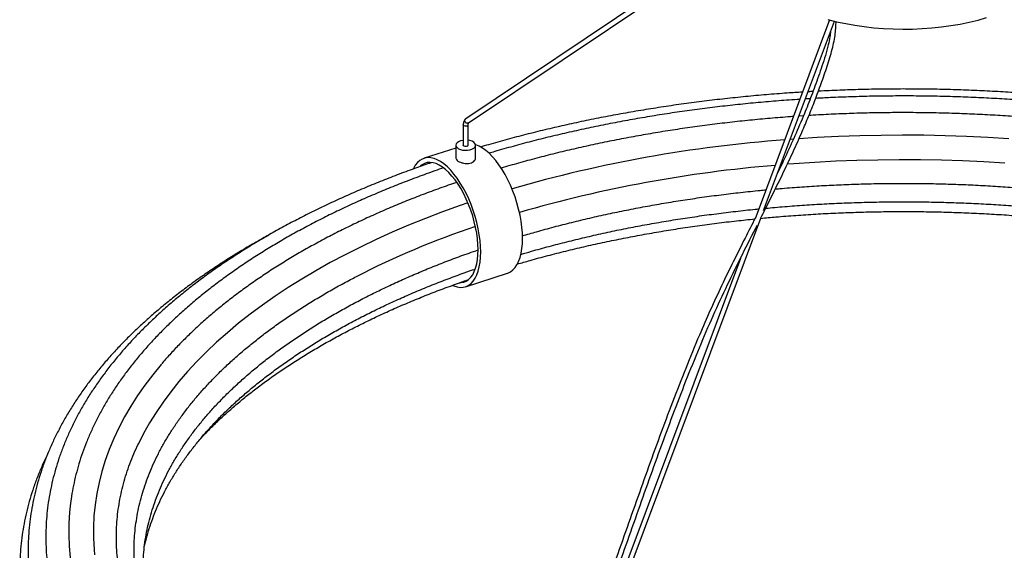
# Paper-space layout '_Trimétrica' of a CAD drawing. Header units: inches. Extents: x -21.2 to 21.3, y -11.6 to 44.3.
# Tile 2 of 4: x -21.2 to 2.4, y 0.6 to 13.3. Entities that reach past the tile are written whole.
import ezdxf

# ---------------------------------------------------------------- set-up
doc = ezdxf.new("R2010")
doc.units = ezdxf.units.IN
doc.header["$MEASUREMENT"] = 0

psp = doc.layouts.new('_Trimétrica')

# ---------------------------------------------------------------- linework, layer by layer
at = {"color": 7, "linetype": 'Continuous', "lineweight": 25}
for p, q in [((-3.898, 15.315), (-10.483, 10.898)), ((-10.417, 10.8), (-3.898, 15.173)), ((-1.78, 13.265), (-3.533, 8.574)), ((-3.357, 8.708), (-1.665, 13.236)), ((-2.406, 10.969), (-2.515, 10.962)), ((-10.543, 10.753), (-10.543, 10.268)), ((-10.425, 10.268), (-10.425, 10.753)), ((-2.648, 10.412), (-2.722, 10.407)), ((-10.72, 10.201), (-11.481, 9.955)), ((-10.72, 10.268), (-10.72, 9.96)), ((-10.248, 9.96), (-10.248, 10.268)), ((-2.931, 9.8), (-2.95, 9.798)), ((-9.019, -6.44), (-3.425, 8.527)), ((-3.912, 7.561), (-8.863, -5.685)), ((-10.486, 6.884), (-9.486, 7.207))]:
    psp.add_line(p, q, dxfattribs=at)
at = {"color": 7, "linetype": 'Continuous', "lineweight": 25, "flags": 128}
for points in [[(-1.819, 13.276), (-1.61, 13.223), (-1.394, 13.176), (-1.174, 13.137), (-0.95, 13.104), (-0.722, 13.078), (-0.492, 13.06), (-0.26, 13.048), (-0.027, 13.044), (0.207, 13.046), (0.439, 13.056), (0.67, 13.073), (0.898, 13.098), (1.123, 13.129), (1.345, 13.167), (1.561, 13.212), (1.772, 13.263), (1.976, 13.321)], [(-10.417, 10.8), (-10.429, 10.795), (-10.45, 10.793), (-10.47, 10.799), (-10.488, 10.814), (-10.5, 10.833), (-10.505, 10.855), (-10.501, 10.877), (-10.489, 10.894), (-10.483, 10.898)], [(-10.452, 10.727), (-10.474, 10.723), (-10.497, 10.723), (-10.518, 10.728), (-10.534, 10.737), (-10.542, 10.748), (-10.543, 10.753)], [(-10.61, 10.371), (-10.655, 10.352), (-10.69, 10.327), (-10.712, 10.299), (-10.72, 10.269), (-10.713, 10.239), (-10.691, 10.21), (-10.657, 10.185), (-10.611, 10.166), (-10.558, 10.153), (-10.5, 10.147), (-10.441, 10.149), (-10.384, 10.158), (-10.334, 10.174), (-10.293, 10.197), (-10.265, 10.223), (-10.25, 10.253), (-10.249, 10.283), (-10.264, 10.313), (-10.292, 10.34), (-10.333, 10.362), (-10.382, 10.378), (-10.425, 10.386)], [(-10.543, 10.386), (-10.556, 10.384), (-10.61, 10.371)], [(2.511, 10.422), (2.004, 10.453), (1.495, 10.478), (0.985, 10.495), (0.474, 10.505), (-0.037, 10.508), (-0.547, 10.504), (-1.058, 10.493), (-1.568, 10.475), (-2.076, 10.449), (-2.515, 10.422)], [(-10.452, 10.243), (-10.474, 10.238), (-10.497, 10.239), (-10.518, 10.244), (-10.534, 10.252), (-10.542, 10.263), (-10.543, 10.268)], [(-9.124, 8.039), (-9.128, 8.172), (-9.139, 8.31), (-9.158, 8.451), (-9.184, 8.595), (-9.217, 8.741), (-9.257, 8.886), (-9.303, 9.03), (-9.355, 9.172), (-9.413, 9.309), (-9.475, 9.442), (-9.543, 9.569), (-9.614, 9.688), (-9.688, 9.8), (-9.765, 9.901), (-9.844, 9.993), (-9.924, 10.074), (-10.004, 10.143), (-10.085, 10.199), (-10.164, 10.243), (-10.242, 10.274), (-10.248, 10.276)], [(-9.124, 8.039), (-9.128, 8.172), (-9.139, 8.31), (-9.158, 8.451), (-9.184, 8.595), (-9.217, 8.741), (-9.257, 8.886), (-9.303, 9.03), (-9.355, 9.172), (-9.413, 9.309), (-9.475, 9.442), (-9.543, 9.569), (-9.614, 9.688), (-9.688, 9.8), (-9.765, 9.901), (-9.844, 9.993), (-9.924, 10.074), (-10.004, 10.143), (-10.085, 10.199), (-10.164, 10.243), (-10.242, 10.274), (-10.248, 10.276)], [(-10.124, 7.715), (-10.128, 7.848), (-10.139, 7.986), (-10.158, 8.127), (-10.184, 8.271), (-10.217, 8.417), (-10.257, 8.562), (-10.303, 8.706), (-10.355, 8.848), (-10.412, 8.986), (-10.475, 9.118), (-10.542, 9.245), (-10.613, 9.364), (-10.688, 9.476), (-10.764, 9.577), (-10.843, 9.669), (-10.923, 9.75), (-11.004, 9.819), (-11.084, 9.875), (-11.164, 9.919), (-11.242, 9.95), (-11.317, 9.967), (-11.39, 9.971), (-11.459, 9.961), (-11.524, 9.937), (-11.584, 9.901), (-11.639, 9.851), (-11.689, 9.788), (-11.732, 9.714), (-11.736, 9.704)], [(-10.124, 7.715), (-10.128, 7.848), (-10.139, 7.986), (-10.158, 8.127), (-10.184, 8.271), (-10.217, 8.417), (-10.257, 8.562), (-10.303, 8.706), (-10.355, 8.848), (-10.412, 8.986), (-10.475, 9.118), (-10.542, 9.245), (-10.613, 9.364), (-10.688, 9.476), (-10.764, 9.577), (-10.843, 9.669), (-10.923, 9.75), (-11.004, 9.819), (-11.084, 9.875), (-11.164, 9.919), (-11.242, 9.95), (-11.317, 9.967), (-11.39, 9.971), (-11.459, 9.961), (-11.524, 9.937), (-11.584, 9.901), (-11.639, 9.851), (-11.689, 9.788), (-11.732, 9.714), (-11.736, 9.704)], [(2.41, 9.839), (1.907, 9.869), (1.403, 9.892), (0.898, 9.908), (0.392, 9.918), (-0.114, 9.92), (-0.621, 9.914), (-1.126, 9.902), (-1.631, 9.883), (-2.135, 9.856), (-2.637, 9.823), (-2.795, 9.811)], [(-10.187, 7.767), (-10.191, 7.894), (-10.202, 8.025), (-10.22, 8.161), (-10.246, 8.299), (-10.278, 8.438), (-10.317, 8.576), (-10.362, 8.714), (-10.414, 8.848), (-10.47, 8.979), (-10.531, 9.104), (-10.596, 9.223), (-10.666, 9.334), (-10.737, 9.437), (-10.812, 9.531), (-10.888, 9.613), (-10.964, 9.685), (-11.041, 9.745), (-11.118, 9.793), (-11.193, 9.828), (-11.266, 9.849), (-11.337, 9.858), (-11.404, 9.853), (-11.467, 9.834), (-11.526, 9.802), (-11.572, 9.765)], [(-10.187, 7.767), (-10.191, 7.894), (-10.202, 8.025), (-10.22, 8.161), (-10.246, 8.299), (-10.278, 8.438), (-10.317, 8.576), (-10.362, 8.714), (-10.414, 8.848), (-10.47, 8.979), (-10.531, 9.104), (-10.596, 9.223), (-10.666, 9.334), (-10.737, 9.437), (-10.812, 9.531), (-10.888, 9.613), (-10.964, 9.685), (-11.041, 9.745), (-11.118, 9.793), (-11.193, 9.828), (-11.266, 9.849), (-11.337, 9.858), (-11.404, 9.853), (-11.467, 9.834), (-11.526, 9.802), (-11.572, 9.765)], [(-10.43, 8.888), (-10.619, 8.823), (-11.037, 8.672), (-11.447, 8.515), (-11.849, 8.353), (-12.243, 8.185), (-12.627, 8.011), (-13.002, 7.833), (-13.367, 7.649), (-13.723, 7.46), (-14.069, 7.266), (-14.404, 7.067), (-14.729, 6.864), (-15.043, 6.656), (-15.346, 6.445), (-15.637, 6.228), (-15.917, 6.008), (-16.186, 5.784), (-16.443, 5.557), (-16.687, 5.326), (-16.919, 5.091), (-17.139, 4.854), (-17.347, 4.613), (-17.541, 4.37), (-17.723, 4.124), (-17.892, 3.876), (-18.048, 3.625), (-18.19, 3.372), (-18.314, 3.128)], [(-9.486, 7.207), (-9.475, 7.211), (-9.413, 7.241), (-9.355, 7.285), (-9.303, 7.341), (-9.257, 7.41), (-9.217, 7.49), (-9.184, 7.581), (-9.158, 7.683), (-9.139, 7.794), (-9.128, 7.913), (-9.124, 8.039)], [(-9.486, 7.207), (-9.475, 7.211), (-9.413, 7.241), (-9.355, 7.285), (-9.303, 7.341), (-9.257, 7.41), (-9.217, 7.49), (-9.184, 7.581), (-9.158, 7.683), (-9.139, 7.794), (-9.128, 7.913), (-9.124, 8.039)], [(-10.793, 6.914), (-10.764, 6.902), (-10.688, 6.878), (-10.613, 6.867), (-10.542, 6.87), (-10.475, 6.887), (-10.412, 6.918), (-10.355, 6.961), (-10.303, 7.017), (-10.257, 7.086), (-10.217, 7.166), (-10.184, 7.257), (-10.158, 7.359), (-10.139, 7.47), (-10.128, 7.589), (-10.124, 7.715)], [(-10.793, 6.914), (-10.764, 6.902), (-10.688, 6.878), (-10.613, 6.867), (-10.542, 6.87), (-10.475, 6.887), (-10.412, 6.918), (-10.355, 6.961), (-10.303, 7.017), (-10.257, 7.086), (-10.217, 7.166), (-10.184, 7.257), (-10.158, 7.359), (-10.139, 7.47), (-10.128, 7.589), (-10.124, 7.715)], [(-10.624, 6.98), (-10.596, 6.981), (-10.531, 6.993), (-10.47, 7.018), (-10.414, 7.057), (-10.362, 7.108), (-10.317, 7.171), (-10.278, 7.246), (-10.246, 7.331), (-10.22, 7.427), (-10.202, 7.533), (-10.191, 7.646), (-10.187, 7.767)], [(-10.624, 6.98), (-10.596, 6.981), (-10.531, 6.993), (-10.47, 7.018), (-10.414, 7.057), (-10.362, 7.108), (-10.317, 7.171), (-10.278, 7.246), (-10.246, 7.331), (-10.22, 7.427), (-10.202, 7.533), (-10.191, 7.646), (-10.187, 7.767)], [(-17.765, 5.028), (-17.767, 5.025), (-17.969, 4.779), (-18.157, 4.53), (-18.332, 4.279), (-18.495, 4.025), (-18.644, 3.769), (-18.78, 3.512), (-18.902, 3.252), (-19.011, 2.991), (-19.106, 2.729), (-19.188, 2.465), (-19.256, 2.2), (-19.31, 1.935), (-19.35, 1.669), (-19.376, 1.402), (-19.389, 1.135), (-19.388, 0.868), (-19.373, 0.601), (-19.36, 0.467)], [(-19.945, 1.634), (-19.96, 1.49), (-19.976, 1.22), (-19.979, 0.95), (-19.969, 0.679), (-19.944, 0.409), (-19.906, 0.139), (-19.854, -0.13), (-19.788, -0.398), (-19.708, -0.666), (-19.615, -0.932), (-19.508, -1.197), (-19.388, -1.46), (-19.255, -1.722), (-19.108, -1.982), (-18.948, -2.239), (-18.774, -2.495), (-18.588, -2.748), (-18.444, -2.931)]]:
    psp.add_lwpolyline(points, dxfattribs=at)
at = {"color": 7, "linetype": 'Continuous', "lineweight": 25}
for centre, radius, start, end in [((-10.456, 10.759), 0.032, 276.7172, 348.4693), ((-0.491, -21.463), 31.947, 94.2388, 106.1485), ((-10.456, 10.274), 0.0318, 276.5326, 349.4729), ((-0.477, -21.545), 31.439, 94.7489, 106.1049), ((-3.452, -11.794), 21.238, 108.6724, 117.0357)]:
    psp.add_arc(centre, radius, start, end, dxfattribs=at)
for points, knots in [([(-3.424, 8.528), (-3.389, 8.597), (-3.279, 8.816), (-3.093, 9.187), (-2.869, 9.645), (-2.649, 10.112), (-2.453, 10.55), (-2.28, 10.961), (-2.127, 11.344), (-1.978, 11.744), (-1.86, 12.087), (-1.773, 12.36), (-1.716, 12.56), (-1.67, 12.754), (-1.641, 12.935), (-1.628, 13.09), (-1.625, 13.185), (-1.625, 13.228), (-1.625, 13.23)], [0, 0, 0, 0, 0.048061, 0.152097, 0.256052, 0.359802, 0.464785, 0.542111, 0.621908, 0.704379, 0.787405, 0.82768, 0.866579, 0.903878, 0.939926, 0.971415, 0.998539, 1, 1, 1, 1]), ([(-1.756, 12.99), (-1.761, 12.948), (-1.773, 12.843), (-1.815, 12.648), (-1.879, 12.413), (-1.96, 12.163), (-2.043, 11.919), (-2.127, 11.683), (-2.212, 11.455), (-2.297, 11.236), (-2.427, 10.912), (-2.607, 10.492), (-2.822, 10.02), (-2.962, 9.728), (-3.023, 9.603)], [0, 0, 0, 0, 0.0359424, 0.0892424, 0.1590212, 0.2297523, 0.299124, 0.3667043, 0.4326062, 0.4969151, 0.5596935, 0.7205465, 0.8794021, 1, 1, 1, 1]), ([(-2.176, 11.552), (-2.214, 11.551), (-2.254, 11.549), (-2.294, 11.546), (-2.296, 11.546)], [0, 0, 0, 0, 0.94839, 1, 1, 1, 1]), ([(9.554, 10.388), (9.521, 10.398), (9.34, 10.448), (9.004, 10.534), (8.548, 10.647), (8.086, 10.753), (7.619, 10.853), (7.147, 10.948), (6.672, 11.036), (6.192, 11.118), (5.709, 11.194), (5.222, 11.264), (4.732, 11.327), (4.239, 11.385), (3.743, 11.436), (3.246, 11.48), (2.746, 11.518), (2.245, 11.55), (1.742, 11.576), (1.239, 11.595), (0.734, 11.607), (0.23, 11.613), (-0.275, 11.613), (-0.78, 11.606), (-1.284, 11.593), (-1.707, 11.577), (-1.962, 11.564), (-2.049, 11.559)], [0, 0, 0, 0, 0.009322, 0.051478, 0.09363, 0.135777, 0.177919, 0.220057, 0.262191, 0.304322, 0.346449, 0.388574, 0.430695, 0.472814, 0.514931, 0.557045, 0.599158, 0.64127, 0.68338, 0.72549, 0.767598, 0.809706, 0.851814, 0.893922, 0.936031, 0.97814, 1, 1, 1, 1]), ([(-2.426, 11.538), (-2.547, 11.53), (-2.837, 11.512), (-3.291, 11.476), (-3.788, 11.431), (-4.283, 11.38), (-4.776, 11.322), (-5.266, 11.258), (-5.752, 11.187), (-6.235, 11.111), (-6.715, 11.028), (-7.19, 10.94), (-7.661, 10.845), (-8.127, 10.744), (-8.589, 10.637), (-9.045, 10.524), (-9.496, 10.406), (-9.86, 10.305), (-10.071, 10.242), (-10.136, 10.223)], [0, 0, 0, 0, 0.045097, 0.106896, 0.168697, 0.230502, 0.292309, 0.35412, 0.415934, 0.477753, 0.539576, 0.601404, 0.663238, 0.725077, 0.786923, 0.848775, 0.910635, 0.972502, 1, 1, 1, 1]), ([(-2.49, 11.365), (-2.576, 11.359), (-2.827, 11.343), (-3.24, 11.31), (-3.731, 11.265), (-4.219, 11.214), (-4.705, 11.156), (-5.188, 11.092), (-5.667, 11.022), (-6.143, 10.945), (-6.615, 10.863), (-7.084, 10.774), (-7.547, 10.679), (-8.007, 10.578), (-8.461, 10.472), (-8.91, 10.359), (-9.353, 10.241), (-9.692, 10.146), (-9.882, 10.088), (-9.928, 10.075)], [0, 0, 0, 0, 0.032858, 0.09596, 0.159064, 0.222171, 0.285282, 0.348396, 0.411514, 0.474637, 0.537764, 0.600898, 0.664036, 0.727182, 0.790334, 0.853493, 0.916659, 0.979834, 1, 1, 1, 1]), ([(-2.241, 11.381), (-2.245, 11.381), (-2.285, 11.378), (-2.325, 11.376), (-2.361, 11.373)], [0, 0, 0, 0, 0.101431, 1, 1, 1, 1]), ([(9.979, 10.059), (9.907, 10.081), (9.69, 10.146), (9.324, 10.249), (8.88, 10.367), (8.431, 10.479), (7.976, 10.585), (7.517, 10.686), (7.052, 10.78), (6.584, 10.868), (6.111, 10.95), (5.635, 11.026), (5.155, 11.096), (4.672, 11.16), (4.187, 11.217), (3.698, 11.268), (3.207, 11.313), (2.715, 11.351), (2.22, 11.383), (1.725, 11.409), (1.228, 11.428), (0.73, 11.44), (0.232, 11.447), (-0.266, 11.446), (-0.764, 11.44), (-1.261, 11.426), (-1.711, 11.409), (-1.994, 11.394), (-2.112, 11.387)], [0, 0, 0, 0, 0.020031, 0.059719, 0.099401, 0.139079, 0.178752, 0.218421, 0.258086, 0.297747, 0.337404, 0.377058, 0.416709, 0.456357, 0.496003, 0.535646, 0.575288, 0.614927, 0.654565, 0.694202, 0.733838, 0.773474, 0.813109, 0.852743, 0.892378, 0.932013, 0.971649, 1, 1, 1, 1]), ([(-10.483, 10.898), (-10.49, 10.893), (-10.507, 10.88), (-10.525, 10.852), (-10.538, 10.815), (-10.542, 10.781), (-10.543, 10.759), (-10.543, 10.753)], [0, 0, 0, 0, 0.17434, 0.394921, 0.634273, 0.902888, 1, 1, 1, 1]), ([(-2.644, 10.953), (-2.668, 10.952), (-2.855, 10.939), (-3.203, 10.91), (-3.686, 10.866), (-4.168, 10.814), (-4.646, 10.756), (-5.122, 10.692), (-5.594, 10.622), (-6.063, 10.545), (-6.528, 10.463), (-6.989, 10.374), (-7.445, 10.279), (-7.897, 10.178), (-8.343, 10.072), (-8.784, 9.959), (-9.216, 9.842), (-9.498, 9.76), (-9.637, 9.719)], [0, 0, 0, 0, 0.009923, 0.076025, 0.142129, 0.208236, 0.274347, 0.340462, 0.406581, 0.472705, 0.538835, 0.604971, 0.671114, 0.737263, 0.80342, 0.869585, 0.935758, 1, 1, 1, 1]), ([(10.987, 9.279), (10.945, 9.294), (10.769, 9.358), (10.451, 9.465), (10.033, 9.6), (9.608, 9.729), (9.178, 9.853), (8.741, 9.97), (8.299, 10.082), (7.852, 10.189), (7.4, 10.289), (6.943, 10.383), (6.482, 10.471), (6.017, 10.553), (5.547, 10.629), (5.075, 10.699), (4.599, 10.762), (4.12, 10.819), (3.639, 10.87), (3.155, 10.915), (2.669, 10.953), (2.182, 10.985), (1.693, 11.01), (1.203, 11.029), (0.712, 11.042), (0.221, 11.048), (-0.27, 11.048), (-0.761, 11.041), (-1.252, 11.028), (-1.741, 11.008), (-2.082, 10.991), (-2.259, 10.979), (-2.274, 10.978)], [0, 0, 0, 0, 0.010994, 0.046247, 0.081496, 0.116738, 0.151976, 0.187209, 0.222438, 0.257662, 0.292882, 0.328098, 0.36331, 0.398519, 0.433725, 0.468929, 0.504129, 0.539327, 0.574523, 0.609717, 0.64491, 0.680101, 0.715291, 0.750481, 0.785669, 0.820857, 0.856045, 0.891233, 0.926421, 0.96161, 0.996799, 1, 1, 1, 1]), ([(-10.425, 10.753), (-10.425, 10.759), (-10.424, 10.774), (-10.421, 10.793), (-10.415, 10.802), (-10.416, 10.801), (-10.416, 10.801)], [0, 0, 0, 0, 0.194184, 0.54815, 0.88824, 1, 1, 1, 1]), ([(-10.72, 9.96), (-10.717, 9.948), (-10.712, 9.924), (-10.672, 9.888), (-10.613, 9.858), (-10.538, 9.837), (-10.458, 9.829), (-10.38, 9.837), (-10.314, 9.862), (-10.269, 9.899), (-10.247, 9.935), (-10.25, 9.955), (-10.251, 9.96)], [0, 0, 0, 0, 0.106946, 0.213954, 0.320151, 0.42674, 0.534324, 0.641975, 0.74863, 0.854789, 0.961717, 1, 1, 1, 1]), ([(-11.309, 9.85), (-11.426, 9.809), (-11.683, 9.721), (-12.073, 9.577), (-12.478, 9.42), (-12.876, 9.257), (-13.266, 9.09), (-13.649, 8.917), (-14.023, 8.74), (-14.389, 8.557), (-14.746, 8.37), (-15.094, 8.178), (-15.433, 7.982), (-15.762, 7.782), (-16.083, 7.577), (-16.393, 7.368), (-16.694, 7.154), (-16.984, 6.937), (-17.264, 6.716), (-17.534, 6.492), (-17.793, 6.263), (-18.041, 6.032), (-18.279, 5.797), (-18.505, 5.559), (-18.719, 5.318), (-18.923, 5.074), (-19.114, 4.827), (-19.294, 4.578), (-19.462, 4.327), (-19.618, 4.073), (-19.762, 3.818), (-19.894, 3.56), (-20.014, 3.301), (-20.121, 3.041), (-20.216, 2.779), (-20.298, 2.517), (-20.368, 2.253), (-20.426, 1.989), (-20.471, 1.724), (-20.503, 1.459), (-20.523, 1.194), (-20.531, 0.928), (-20.526, 0.663), (-20.509, 0.397), (-20.48, 0.133), (-20.438, -0.132), (-20.383, -0.396), (-20.317, -0.658), (-20.237, -0.921), (-20.146, -1.182), (-20.042, -1.441), (-19.957, -1.636), (-19.903, -1.743), (-19.892, -1.764)], [0, 0, 0, 0, 0.016746, 0.036845, 0.056947, 0.077052, 0.09716, 0.117271, 0.137386, 0.157503, 0.177624, 0.197747, 0.217873, 0.238002, 0.258132, 0.278264, 0.298397, 0.31853, 0.338662, 0.358792, 0.378919, 0.39904, 0.419155, 0.439261, 0.459357, 0.47944, 0.499508, 0.519557, 0.539587, 0.559593, 0.579574, 0.599527, 0.619451, 0.639345, 0.659207, 0.679039, 0.698841, 0.718616, 0.738365, 0.758094, 0.777806, 0.797506, 0.817201, 0.836894, 0.856591, 0.876298, 0.896019, 0.915759, 0.935522, 0.955311, 0.975129, 0.994977, 1, 1, 1, 1]), ([(-11.021, 9.725), (-11.036, 9.72), (-11.191, 9.668), (-11.478, 9.564), (-11.884, 9.413), (-12.281, 9.256), (-12.671, 9.094), (-13.053, 8.927), (-13.427, 8.755), (-13.793, 8.578), (-14.15, 8.396), (-14.499, 8.209), (-14.839, 8.018), (-15.169, 7.822), (-15.49, 7.622), (-15.801, 7.418), (-16.103, 7.21), (-16.394, 6.997), (-16.676, 6.781), (-16.947, 6.561), (-17.207, 6.337), (-17.457, 6.11), (-17.695, 5.88), (-17.923, 5.646), (-18.139, 5.409), (-18.344, 5.169), (-18.537, 4.927), (-18.719, 4.682), (-18.889, 4.434), (-19.047, 4.185), (-19.192, 3.933), (-19.326, 3.679), (-19.447, 3.424), (-19.557, 3.168), (-19.653, 2.91), (-19.738, 2.651), (-19.809, 2.391), (-19.869, 2.13), (-19.914, 1.882), (-19.934, 1.72), (-19.943, 1.646)], [0, 0, 0, 0, 0.002867, 0.030003, 0.057143, 0.084288, 0.111437, 0.138591, 0.165749, 0.192911, 0.220078, 0.247249, 0.274424, 0.301603, 0.328784, 0.355969, 0.383154, 0.410341, 0.437527, 0.464711, 0.49189, 0.519064, 0.54623, 0.573385, 0.600526, 0.62765, 0.654754, 0.681834, 0.708887, 0.735908, 0.762895, 0.789844, 0.816753, 0.843619, 0.870442, 0.897221, 0.923959, 0.950656, 0.977318, 1, 1, 1, 1]), ([(-10.699, 9.379), (-10.767, 9.356), (-10.971, 9.287), (-11.306, 9.165), (-11.703, 9.013), (-12.092, 8.857), (-12.474, 8.695), (-12.847, 8.528), (-13.213, 8.356), (-13.57, 8.179), (-13.918, 7.998), (-14.258, 7.811), (-14.589, 7.621), (-14.91, 7.426), (-15.222, 7.226), (-15.524, 7.022), (-15.816, 6.815), (-16.098, 6.603), (-16.37, 6.387), (-16.631, 6.168), (-16.881, 5.945), (-17.121, 5.719), (-17.35, 5.49), (-17.563, 5.263), (-17.694, 5.111), (-17.757, 5.038)], [0, 0, 0, 0, 0.021873, 0.066431, 0.110996, 0.155569, 0.200149, 0.244737, 0.289332, 0.333936, 0.378546, 0.423163, 0.467787, 0.512417, 0.557051, 0.601689, 0.64633, 0.69097, 0.735608, 0.78024, 0.824863, 0.869474, 0.914069, 0.958641, 1, 1, 1, 1]), ([(-9.128, 8.102), (-9.015, 8.135), (-8.765, 8.208), (-8.371, 8.315), (-7.945, 8.424), (-7.515, 8.527), (-7.079, 8.625), (-6.638, 8.716), (-6.192, 8.802), (-5.743, 8.882), (-5.289, 8.955), (-4.832, 9.023), (-4.371, 9.085), (-3.907, 9.14), (-3.55, 9.178), (-3.346, 9.197), (-3.299, 9.201)], [0, 0, 0, 0, 0.062363, 0.138529, 0.214705, 0.290892, 0.367089, 0.443295, 0.51951, 0.595733, 0.671963, 0.7482, 0.824444, 0.900693, 0.976947, 1, 1, 1, 1]), ([(-3.077, 9.221), (-3.042, 9.224), (-2.851, 9.242), (-2.501, 9.268), (-2.029, 9.299), (-1.555, 9.323), (-1.08, 9.34), (-0.604, 9.352), (-0.128, 9.356), (0.348, 9.355), (0.824, 9.347), (1.299, 9.333), (1.774, 9.312), (2.247, 9.285), (2.719, 9.252), (3.189, 9.213), (3.657, 9.167), (4.122, 9.115), (4.584, 9.057), (5.043, 8.993), (5.499, 8.922), (5.951, 8.846), (6.399, 8.763), (6.842, 8.675), (7.281, 8.581), (7.714, 8.48), (8.143, 8.375), (8.566, 8.263), (8.982, 8.146), (9.393, 8.024), (9.797, 7.896), (10.194, 7.763), (10.585, 7.624), (10.968, 7.481), (11.343, 7.332), (11.711, 7.179), (12.071, 7.021), (12.422, 6.858), (12.765, 6.691), (13.099, 6.519), (13.424, 6.343), (13.739, 6.163), (14.046, 5.979), (14.342, 5.791), (14.629, 5.6), (14.906, 5.405), (15.172, 5.206), (15.429, 5.004), (15.674, 4.799), (15.909, 4.591), (16.134, 4.38), (16.347, 4.167), (16.549, 3.951), (16.74, 3.732), (16.92, 3.512), (17.088, 3.289), (17.245, 3.064), (17.39, 2.837), (17.524, 2.609), (17.646, 2.379), (17.756, 2.148), (17.854, 1.915), (17.94, 1.68), (18.014, 1.445), (18.071, 1.235), (18.097, 1.103), (18.108, 1.05)], [0, 0, 0, 0, 0.003567, 0.019469, 0.035372, 0.051275, 0.067179, 0.083084, 0.098988, 0.114893, 0.130797, 0.146702, 0.162606, 0.178509, 0.194412, 0.210315, 0.226217, 0.242118, 0.258017, 0.273916, 0.289814, 0.30571, 0.321604, 0.337497, 0.353388, 0.369277, 0.385165, 0.40105, 0.416932, 0.432813, 0.448691, 0.464566, 0.480438, 0.496308, 0.512175, 0.528038, 0.543899, 0.559757, 0.575612, 0.591463, 0.607312, 0.623159, 0.639003, 0.654845, 0.670685, 0.686524, 0.702363, 0.718202, 0.734042, 0.749884, 0.765729, 0.781579, 0.797437, 0.813303, 0.82918, 0.845071, 0.860979, 0.876906, 0.892855, 0.90883, 0.924833, 0.940867, 0.956934, 0.973034, 0.989169, 1, 1, 1, 1]), ([(-9.168, 7.656), (-9.081, 7.682), (-8.857, 7.748), (-8.489, 7.849), (-8.064, 7.959), (-7.633, 8.064), (-7.197, 8.163), (-6.756, 8.256), (-6.311, 8.343), (-5.861, 8.424), (-5.407, 8.499), (-4.949, 8.568), (-4.488, 8.631), (-4.024, 8.687), (-3.684, 8.725), (-3.498, 8.743), (-3.469, 8.745)], [0, 0, 0, 0, 0.049212, 0.12718, 0.20516, 0.28315, 0.361151, 0.439161, 0.51718, 0.595208, 0.673243, 0.751285, 0.829334, 0.907389, 0.985449, 1, 1, 1, 1]), ([(-3.307, 8.761), (-3.234, 8.768), (-3.004, 8.79), (-2.616, 8.82), (-2.143, 8.852), (-1.668, 8.878), (-1.193, 8.897), (-0.716, 8.909), (-0.239, 8.916), (0.239, 8.916), (0.716, 8.909), (1.192, 8.897), (1.668, 8.878), (2.143, 8.852), (2.616, 8.82), (3.088, 8.782), (3.557, 8.738), (4.024, 8.688), (4.488, 8.631), (4.949, 8.568), (5.407, 8.499), (5.861, 8.424), (6.311, 8.343), (6.756, 8.256), (7.197, 8.163), (7.633, 8.064), (8.064, 7.959), (8.489, 7.849), (8.909, 7.733), (9.322, 7.612), (9.729, 7.485), (10.129, 7.353), (10.522, 7.216), (10.908, 7.074), (11.287, 6.926), (11.658, 6.774), (12.021, 6.617), (12.375, 6.455), (12.721, 6.289), (13.059, 6.118), (13.387, 5.943), (13.706, 5.764), (14.016, 5.581), (14.316, 5.394), (14.607, 5.203), (14.888, 5.008), (15.158, 4.81), (15.418, 4.609), (15.668, 4.404), (15.907, 4.197), (16.135, 3.987), (16.352, 3.773), (16.559, 3.558), (16.754, 3.339), (16.938, 3.119), (17.11, 2.896), (17.271, 2.672), (17.421, 2.445), (17.559, 2.217), (17.685, 1.987), (17.799, 1.755), (17.902, 1.522), (17.992, 1.288), (18.054, 1.11), (18.082, 1.009), (18.088, 0.988)], [0, 0, 0, 0, 0.007576, 0.023783, 0.039989, 0.056197, 0.072405, 0.088613, 0.104822, 0.121031, 0.137239, 0.153448, 0.169656, 0.185864, 0.202072, 0.218279, 0.234485, 0.25069, 0.266894, 0.283097, 0.299299, 0.3155, 0.331699, 0.347896, 0.364092, 0.380285, 0.396477, 0.412666, 0.428854, 0.445039, 0.461221, 0.477401, 0.493578, 0.509752, 0.525923, 0.542091, 0.558256, 0.574418, 0.590577, 0.606733, 0.622887, 0.639037, 0.655185, 0.671331, 0.687475, 0.703617, 0.719759, 0.735901, 0.752044, 0.768188, 0.784335, 0.800487, 0.816646, 0.832812, 0.848989, 0.865179, 0.881385, 0.89761, 0.913856, 0.930127, 0.946426, 0.962755, 0.979116, 0.995512, 1, 1, 1, 1]), ([(-9.25, 7.424), (-9.149, 7.453), (-8.908, 7.524), (-8.521, 7.628), (-8.091, 7.738), (-7.655, 7.841), (-7.214, 7.94), (-6.768, 8.032), (-6.318, 8.118), (-5.863, 8.199), (-5.404, 8.273), (-4.942, 8.342), (-4.476, 8.404), (-4.018, 8.459), (-3.714, 8.49), (-3.568, 8.505)], [0, 0, 0, 0, 0.057495, 0.136441, 0.215398, 0.294366, 0.373343, 0.45233, 0.531325, 0.610329, 0.68934, 0.768358, 0.847383, 0.926413, 1, 1, 1, 1]), ([(-3.533, 8.575), (-3.541, 8.559), (-3.63, 8.383), (-3.814, 8.021), (-4.083, 7.484), (-4.362, 6.912), (-4.633, 6.326), (-4.921, 5.667), (-5.223, 4.933), (-5.539, 4.124), (-5.846, 3.303), (-6.146, 2.475), (-6.441, 1.643), (-6.735, 0.809), (-7.001, 0.058), (-7.24, -0.606), (-7.452, -1.187), (-7.669, -1.765), (-7.885, -2.334), (-8.055, -2.785), (-8.179, -3.116), (-8.258, -3.333), (-8.335, -3.547), (-8.416, -3.776), (-8.506, -4.038), (-8.598, -4.316), (-8.69, -4.606), (-8.779, -4.901), (-8.87, -5.224), (-8.954, -5.55), (-9.03, -5.876), (-9.089, -6.158), (-9.12, -6.338), (-9.133, -6.411)], [0, 0, 0, 0, 0.003641, 0.039357, 0.081427, 0.123389, 0.165173, 0.206845, 0.260953, 0.31508, 0.369289, 0.423532, 0.477813, 0.532106, 0.586417, 0.624452, 0.662556, 0.700805, 0.739083, 0.775804, 0.790435, 0.804662, 0.818481, 0.832513, 0.849378, 0.869321, 0.886267, 0.904897, 0.925206, 0.947217, 0.9661, 0.98619, 1, 1, 1, 1]), ([(-3.429, 8.519), (-3.307, 8.53), (-3.027, 8.557), (-2.586, 8.591), (-2.109, 8.622), (-1.63, 8.647), (-1.149, 8.665), (-0.669, 8.677), (-0.187, 8.683), (0.294, 8.682), (0.776, 8.675), (1.256, 8.661), (1.736, 8.642), (2.215, 8.616), (2.692, 8.583), (3.168, 8.544), (3.641, 8.499), (4.112, 8.448), (4.58, 8.391), (5.045, 8.327), (5.507, 8.257), (5.965, 8.181), (6.418, 8.1), (6.868, 8.012), (7.313, 7.918), (7.753, 7.819), (8.188, 7.714), (8.617, 7.603), (9.04, 7.486), (9.457, 7.364), (9.868, 7.237), (10.273, 7.104), (10.67, 6.966), (11.06, 6.823), (11.443, 6.675), (11.818, 6.522), (12.185, 6.364), (12.544, 6.201), (12.894, 6.034), (13.236, 5.862), (13.568, 5.686), (13.892, 5.506), (14.206, 5.322), (14.511, 5.134), (14.806, 4.942), (15.091, 4.746), (15.366, 4.547), (15.631, 4.345), (15.885, 4.139), (16.129, 3.931), (16.362, 3.719), (16.583, 3.504), (16.736, 3.35), (16.811, 3.267), (16.82, 3.257)], [0, 0, 0, 0, 0.0152511, 0.0349226, 0.054595, 0.074268, 0.0939416, 0.1136157, 0.13329, 0.1529645, 0.1726389, 0.1923132, 0.2119872, 0.2316606, 0.2513335, 0.2710056, 0.2906769, 0.3103471, 0.3300161, 0.3496838, 0.36935, 0.3890145, 0.4086773, 0.4283382, 0.447997, 0.4676535, 0.4873077, 0.5069593, 0.5266083, 0.5462544, 0.5658975, 0.5855375, 0.6051743, 0.6248077, 0.6444377, 0.6640642, 0.6836871, 0.7033063, 0.722922, 0.7425341, 0.7621428, 0.7817483, 0.8013507, 0.8209504, 0.8405479, 0.8601437, 0.8797386, 0.8993333, 0.9189286, 0.9385257, 0.9581261, 0.9777314, 0.9973437, 1, 1, 1, 1]), ([(-9.128, -7.284), (-9.118, -7.175), (-9.097, -6.963), (-9.054, -6.648), (-9.005, -6.353), (-8.951, -6.074), (-8.885, -5.771), (-8.807, -5.449), (-8.718, -5.117), (-8.634, -4.827), (-8.557, -4.575), (-8.483, -4.345), (-8.41, -4.124), (-8.29, -3.77), (-8.115, -3.281), (-7.822, -2.498), (-7.46, -1.554), (-7.086, -0.531), (-6.755, 0.398), (-6.461, 1.231), (-6.167, 2.063), (-5.87, 2.893), (-5.567, 3.716), (-5.256, 4.53), (-4.936, 5.325), (-4.607, 6.099), (-4.265, 6.846), (-3.909, 7.571), (-3.656, 8.07), (-3.523, 8.332), (-3.511, 8.356)], [0, 0, 0, 0, 0.020666, 0.0398393, 0.0577022, 0.0743853, 0.0899783, 0.1123613, 0.1323189, 0.1498857, 0.1650533, 0.1785766, 0.1921899, 0.2059599, 0.2446245, 0.2842509, 0.3552469, 0.4257626, 0.4779297, 0.5300653, 0.5821952, 0.6343008, 0.6863763, 0.7383919, 0.7903563, 0.8412483, 0.892247, 0.9434801, 0.9949185, 1, 1, 1, 1]), ([(-15.162, 8.138), (-15.259, 8.084), (-15.474, 7.966), (-15.795, 7.778), (-16.127, 7.575), (-16.449, 7.368), (-16.762, 7.156), (-17.064, 6.941), (-17.357, 6.721), (-17.639, 6.497), (-17.911, 6.27), (-18.172, 6.04), (-18.422, 5.806), (-18.662, 5.568), (-18.89, 5.328), (-19.107, 5.084), (-19.312, 4.838), (-19.506, 4.589), (-19.688, 4.337), (-19.858, 4.084), (-20.016, 3.828), (-20.162, 3.57), (-20.296, 3.31), (-20.417, 3.049), (-20.527, 2.786), (-20.623, 2.522), (-20.708, 2.257), (-20.78, 1.991), (-20.84, 1.724), (-20.887, 1.457), (-20.922, 1.189), (-20.944, 0.921), (-20.954, 0.653), (-20.951, 0.385), (-20.936, 0.117), (-20.909, -0.151), (-20.869, -0.418), (-20.817, -0.684), (-20.752, -0.95), (-20.675, -1.215), (-20.586, -1.479), (-20.484, -1.741), (-20.37, -2.003), (-20.244, -2.263), (-20.106, -2.521), (-19.956, -2.777), (-19.793, -3.032), (-19.619, -3.284), (-19.433, -3.534), (-19.235, -3.781), (-19.026, -4.026), (-18.806, -4.268), (-18.574, -4.507), (-18.331, -4.743), (-18.076, -4.976), (-17.812, -5.205), (-17.536, -5.43), (-17.25, -5.652), (-16.954, -5.87), (-16.648, -6.084), (-16.332, -6.294), (-16.006, -6.5), (-15.67, -6.702), (-15.326, -6.899), (-14.972, -7.091), (-14.664, -7.252), (-14.47, -7.347), (-14.4, -7.381)], [0, 0, 0, 0, 0.012966, 0.028607, 0.044249, 0.059894, 0.075539, 0.091185, 0.106831, 0.122476, 0.138119, 0.15376, 0.169397, 0.185028, 0.200654, 0.216271, 0.231879, 0.247475, 0.263058, 0.278625, 0.294175, 0.309706, 0.325216, 0.340705, 0.35617, 0.371612, 0.387031, 0.402427, 0.417802, 0.433158, 0.448498, 0.463824, 0.479142, 0.494454, 0.509765, 0.525078, 0.540397, 0.555726, 0.571069, 0.586429, 0.601809, 0.617209, 0.632632, 0.648078, 0.663546, 0.679037, 0.69455, 0.710082, 0.725632, 0.741199, 0.75678, 0.772374, 0.787979, 0.803594, 0.819215, 0.834843, 0.850475, 0.866111, 0.88175, 0.89739, 0.91303, 0.928671, 0.944311, 0.95995, 0.975587, 0.991223, 1, 1, 1, 1]), ([(-17.759, -1.884), (-17.775, -1.85), (-17.825, -1.739), (-17.898, -1.549), (-17.979, -1.315), (-18.047, -1.079), (-18.103, -0.842), (-18.147, -0.604), (-18.179, -0.366), (-18.198, -0.127), (-18.205, 0.112), (-18.199, 0.352), (-18.181, 0.591), (-18.15, 0.83), (-18.108, 1.069), (-18.052, 1.307), (-17.985, 1.544), (-17.905, 1.78), (-17.813, 2.014), (-17.71, 2.248), (-17.594, 2.479), (-17.466, 2.71), (-17.327, 2.938), (-17.176, 3.165), (-17.014, 3.389), (-16.84, 3.612), (-16.655, 3.832), (-16.458, 4.05), (-16.25, 4.265), (-16.032, 4.478), (-15.802, 4.687), (-15.562, 4.894), (-15.312, 5.098), (-15.05, 5.298), (-14.779, 5.495), (-14.497, 5.689), (-14.206, 5.879), (-13.905, 6.065), (-13.594, 6.247), (-13.274, 6.425), (-12.945, 6.599), (-12.607, 6.769), (-12.26, 6.934), (-11.905, 7.095), (-11.542, 7.251), (-11.17, 7.402), (-10.791, 7.548), (-10.463, 7.668), (-10.26, 7.738), (-10.187, 7.763)], [0, 0, 0, 0, 0.00944, 0.031259, 0.053124, 0.075035, 0.096992, 0.118992, 0.141031, 0.163102, 0.185196, 0.207305, 0.229415, 0.251513, 0.273589, 0.295636, 0.317644, 0.339611, 0.361533, 0.383408, 0.405239, 0.427026, 0.448773, 0.470483, 0.49216, 0.513809, 0.535433, 0.557037, 0.578623, 0.600196, 0.621758, 0.643311, 0.664859, 0.686402, 0.707943, 0.729482, 0.751022, 0.772563, 0.794105, 0.815649, 0.837196, 0.858746, 0.8803, 0.901857, 0.923418, 0.944983, 0.966551, 0.988124, 1, 1, 1, 1]), ([(-18.168, 0.676), (-18.159, 0.719), (-18.132, 0.841), (-18.074, 1.042), (-17.996, 1.279), (-17.905, 1.514), (-17.803, 1.748), (-17.688, 1.981), (-17.562, 2.212), (-17.424, 2.441), (-17.274, 2.668), (-17.112, 2.894), (-16.939, 3.117), (-16.755, 3.338), (-16.56, 3.556), (-16.353, 3.773), (-16.136, 3.986), (-15.907, 4.197), (-15.668, 4.404), (-15.418, 4.609), (-15.158, 4.81), (-14.887, 5.008), (-14.607, 5.203), (-14.316, 5.394), (-14.016, 5.581), (-13.706, 5.764), (-13.386, 5.944), (-13.058, 6.119), (-12.72, 6.289), (-12.374, 6.456), (-12.02, 6.617), (-11.657, 6.774), (-11.286, 6.927), (-10.908, 7.074), (-10.565, 7.201), (-10.347, 7.277), (-10.259, 7.307)], [0, 0, 0, 0, 0.016543, 0.047167, 0.077733, 0.108238, 0.138678, 0.169056, 0.199374, 0.229635, 0.259845, 0.290009, 0.320133, 0.350222, 0.380281, 0.410317, 0.440332, 0.470332, 0.500321, 0.5303, 0.560273, 0.590243, 0.620211, 0.650178, 0.680147, 0.710117, 0.740091, 0.770068, 0.80005, 0.830036, 0.860027, 0.890023, 0.920025, 0.950031, 0.980043, 1, 1, 1, 1]), ([(-13.774, -5.609), (-13.86, -5.559), (-14.051, -5.449), (-14.336, -5.273), (-14.631, -5.083), (-14.915, -4.888), (-15.19, -4.691), (-15.454, -4.489), (-15.707, -4.285), (-15.951, -4.078), (-16.183, -3.867), (-16.404, -3.654), (-16.615, -3.439), (-16.814, -3.22), (-17.002, -3), (-17.179, -2.777), (-17.345, -2.552), (-17.499, -2.325), (-17.641, -2.097), (-17.772, -1.866), (-17.89, -1.634), (-17.997, -1.401), (-18.093, -1.166), (-18.176, -0.93), (-18.247, -0.693), (-18.306, -0.455), (-18.353, -0.216), (-18.387, 0.024), (-18.409, 0.264), (-18.419, 0.505), (-18.417, 0.746), (-18.402, 0.987), (-18.374, 1.227), (-18.334, 1.468), (-18.282, 1.707), (-18.218, 1.946), (-18.141, 2.183), (-18.052, 2.42), (-17.951, 2.655), (-17.838, 2.889), (-17.714, 3.121), (-17.577, 3.352), (-17.429, 3.58), (-17.269, 3.807), (-17.098, 4.031), (-16.916, 4.254), (-16.722, 4.473), (-16.517, 4.691), (-16.301, 4.906), (-16.074, 5.118), (-15.836, 5.327), (-15.588, 5.533), (-15.329, 5.736), (-15.06, 5.936), (-14.781, 6.132), (-14.491, 6.324), (-14.192, 6.513), (-13.883, 6.698), (-13.565, 6.879), (-13.303, 7.022), (-13.144, 7.103), (-13.097, 7.126)], [0, 0, 0, 0, 0.013939, 0.030972, 0.048002, 0.065031, 0.082059, 0.099087, 0.116115, 0.133145, 0.150178, 0.167215, 0.184258, 0.201309, 0.21837, 0.235443, 0.252533, 0.269641, 0.28677, 0.303924, 0.321106, 0.338319, 0.355566, 0.372847, 0.390165, 0.407518, 0.424906, 0.442325, 0.459769, 0.477234, 0.494712, 0.512193, 0.529667, 0.547127, 0.564564, 0.581974, 0.599352, 0.616695, 0.634003, 0.651275, 0.668513, 0.685719, 0.702895, 0.720045, 0.737172, 0.754279, 0.771368, 0.788444, 0.805507, 0.822562, 0.839609, 0.856651, 0.873689, 0.890725, 0.90776, 0.924794, 0.941829, 0.958864, 0.975902, 0.992941, 1, 1, 1, 1]), ([(-16.827, 3.249), (-16.801, 3.278), (-16.708, 3.379), (-16.536, 3.552), (-16.311, 3.766), (-16.076, 3.977), (-15.829, 4.185), (-15.573, 4.39), (-15.306, 4.592), (-15.028, 4.791), (-14.741, 4.985), (-14.443, 5.176), (-14.136, 5.364), (-13.82, 5.547), (-13.494, 5.726), (-13.16, 5.901), (-12.816, 6.072), (-12.464, 6.238), (-12.103, 6.4), (-11.734, 6.556), (-11.358, 6.708), (-10.973, 6.855), (-10.667, 6.967), (-10.487, 7.029), (-10.44, 7.045)], [0, 0, 0, 0, 0.018867, 0.067136, 0.115377, 0.163597, 0.2118, 0.259992, 0.308176, 0.356355, 0.404533, 0.452711, 0.500892, 0.549076, 0.597265, 0.64546, 0.693663, 0.741873, 0.790091, 0.838316, 0.886551, 0.934793, 0.983044, 1, 1, 1, 1]), ([(-9.564, -7.331), (-9.681, -7.296), (-9.936, -7.219), (-10.322, -7.093), (-10.723, -6.955), (-11.117, -6.812), (-11.504, -6.664), (-11.883, -6.511), (-12.254, -6.353), (-12.617, -6.191), (-12.972, -6.023), (-13.318, -5.852), (-13.655, -5.676), (-13.983, -5.495), (-14.302, -5.311), (-14.611, -5.123), (-14.911, -4.931), (-15.2, -4.735), (-15.48, -4.536), (-15.749, -4.333), (-16.009, -4.127), (-16.257, -3.918), (-16.495, -3.706), (-16.722, -3.491), (-16.938, -3.273), (-17.143, -3.053), (-17.336, -2.83), (-17.519, -2.605), (-17.69, -2.379), (-17.849, -2.15), (-17.997, -1.919), (-18.134, -1.686), (-18.258, -1.452), (-18.371, -1.216), (-18.472, -0.979), (-18.561, -0.741), (-18.638, -0.501), (-18.702, -0.261), (-18.755, -0.019), (-18.795, 0.223), (-18.824, 0.466), (-18.839, 0.71), (-18.843, 0.953), (-18.834, 1.197), (-18.812, 1.441), (-18.778, 1.684), (-18.732, 1.927), (-18.673, 2.169), (-18.602, 2.41), (-18.519, 2.65), (-18.423, 2.889), (-18.352, 3.052), (-18.31, 3.135), (-18.308, 3.139)], [0, 0, 0, 0, 0.016747, 0.03666, 0.056571, 0.076478, 0.096382, 0.116282, 0.136179, 0.156072, 0.175962, 0.195848, 0.215731, 0.23561, 0.255486, 0.27536, 0.295231, 0.3151, 0.334968, 0.354836, 0.374704, 0.394574, 0.414446, 0.434323, 0.454206, 0.474097, 0.494, 0.513915, 0.533848, 0.5538, 0.573775, 0.593777, 0.61381, 0.633876, 0.653979, 0.674121, 0.694303, 0.714526, 0.734788, 0.755086, 0.775417, 0.795774, 0.816148, 0.836532, 0.856914, 0.877283, 0.897631, 0.917951, 0.938238, 0.958487, 0.978696, 0.998865, 1, 1, 1, 1]), ([(-20.47, 2.916), (-20.477, 2.902), (-20.529, 2.802), (-20.615, 2.612), (-20.725, 2.349), (-20.822, 2.083), (-20.907, 1.817), (-20.979, 1.55), (-21.039, 1.282), (-21.087, 1.013), (-21.122, 0.744), (-21.144, 0.475), (-21.154, 0.206), (-21.152, -0.064), (-21.137, -0.333), (-21.11, -0.601), (-21.07, -0.87), (-21.018, -1.138), (-20.954, -1.405), (-20.877, -1.671), (-20.788, -1.936), (-20.687, -2.2), (-20.573, -2.463), (-20.447, -2.724), (-20.309, -2.983), (-20.159, -3.241), (-19.997, -3.497), (-19.823, -3.75), (-19.637, -4.002), (-19.44, -4.251), (-19.231, -4.497), (-19.01, -4.74), (-18.779, -4.981), (-18.536, -5.218), (-18.282, -5.452), (-18.017, -5.683), (-17.742, -5.91), (-17.456, -6.133), (-17.16, -6.353), (-16.853, -6.568), (-16.537, -6.78), (-16.211, -6.988), (-15.876, -7.191), (-15.531, -7.389), (-15.178, -7.584), (-14.815, -7.773), (-14.444, -7.958), (-14.064, -8.138), (-13.676, -8.313), (-13.28, -8.484), (-12.876, -8.649), (-12.465, -8.808), (-12.046, -8.963), (-11.621, -9.112), (-11.188, -9.256), (-10.801, -9.378), (-10.555, -9.451), (-10.459, -9.479)], [0, 0, 0, 0, 0.002943, 0.021494, 0.040019, 0.058516, 0.076985, 0.095428, 0.113846, 0.132241, 0.150617, 0.168978, 0.187328, 0.205671, 0.224013, 0.242357, 0.260708, 0.279072, 0.297451, 0.31585, 0.334272, 0.352719, 0.371192, 0.389693, 0.40822, 0.426774, 0.445353, 0.463956, 0.48258, 0.501224, 0.519885, 0.538562, 0.557252, 0.575953, 0.594662, 0.61338, 0.632102, 0.65083, 0.66956, 0.688292, 0.707025, 0.725758, 0.744491, 0.763222, 0.781952, 0.80068, 0.819406, 0.838129, 0.85685, 0.875568, 0.894284, 0.912997, 0.931707, 0.950415, 0.96912, 0.987823, 1, 1, 1, 1]), ([(18.834, 1.114), (18.837, 1.071), (18.843, 0.946), (18.84, 0.739), (18.826, 0.495), (18.799, 0.252), (18.76, 0.009), (18.709, -0.234), (18.645, -0.475), (18.569, -0.716), (18.481, -0.956), (18.381, -1.194), (18.269, -1.431), (18.145, -1.666), (18.009, -1.899), (17.862, -2.131), (17.703, -2.361), (17.532, -2.589), (17.35, -2.814), (17.157, -3.037), (16.952, -3.258), (16.737, -3.476), (16.51, -3.691), (16.273, -3.904), (16.025, -4.113), (15.766, -4.32), (15.497, -4.523), (15.218, -4.722), (14.929, -4.919), (14.63, -5.111), (14.321, -5.3), (14.003, -5.484), (13.676, -5.665), (13.339, -5.841), (12.994, -6.013), (12.64, -6.18), (12.277, -6.343), (11.907, -6.501), (11.528, -6.654), (11.142, -6.803), (10.748, -6.946), (10.348, -7.084), (9.94, -7.217), (9.526, -7.345), (9.105, -7.467), (8.678, -7.583), (8.246, -7.694), (7.808, -7.8), (7.365, -7.899), (6.917, -7.993), (6.464, -8.081), (6.007, -8.163), (5.546, -8.239), (5.081, -8.308), (4.613, -8.372), (4.142, -8.43), (3.668, -8.481), (3.192, -8.526), (2.714, -8.565), (2.233, -8.597), (1.751, -8.623), (1.269, -8.643), (0.785, -8.657), (0.3, -8.664), (-0.184, -8.665), (-0.668, -8.659), (-1.152, -8.647), (-1.636, -8.629), (-2.118, -8.604), (-2.598, -8.573), (-3.077, -8.536), (-3.554, -8.492), (-4.029, -8.442), (-4.501, -8.386), (-4.969, -8.324), (-5.435, -8.256), (-5.897, -8.182), (-6.355, -8.101), (-6.809, -8.015), (-7.258, -7.922), (-7.702, -7.824), (-8.074, -7.737), (-8.296, -7.68), (-8.373, -7.66)], [0, 0, 0, 0, 0.0068632, 0.0196014, 0.0323428, 0.0450797, 0.0578066, 0.0705185, 0.0832113, 0.095882, 0.1085285, 0.1211501, 0.1337466, 0.1463188, 0.1588682, 0.1713965, 0.1839057, 0.196398, 0.2088757, 0.2213408, 0.2337953, 0.2462412, 0.2586801, 0.2711136, 0.283543, 0.2959694, 0.3083939, 0.3208173, 0.3332403, 0.3456633, 0.3580869, 0.3705114, 0.3829372, 0.3953646, 0.4077938, 0.4202248, 0.4326578, 0.4450929, 0.4575301, 0.4699693, 0.4824107, 0.4948541, 0.5072995, 0.5197468, 0.532196, 0.544647, 0.5570998, 0.5695541, 0.58201, 0.5944674, 0.6069261, 0.6193861, 0.6318472, 0.6443095, 0.6567727, 0.6692368, 0.6817018, 0.6941675, 0.7066338, 0.7191006, 0.731568, 0.7440356, 0.7565036, 0.7689717, 0.78144, 0.7939083, 0.8063765, 0.8188445, 0.8313122, 0.8437796, 0.8562465, 0.8687129, 0.8811787, 0.8936438, 0.9061081, 0.9185715, 0.9310339, 0.9434952, 0.9559553, 0.9684142, 0.9808718, 0.9933278, 1, 1, 1, 1])]:
    psp.add_open_spline(points, degree=3, knots=knots, dxfattribs=at)

doc.saveas('drawing.dxf')
